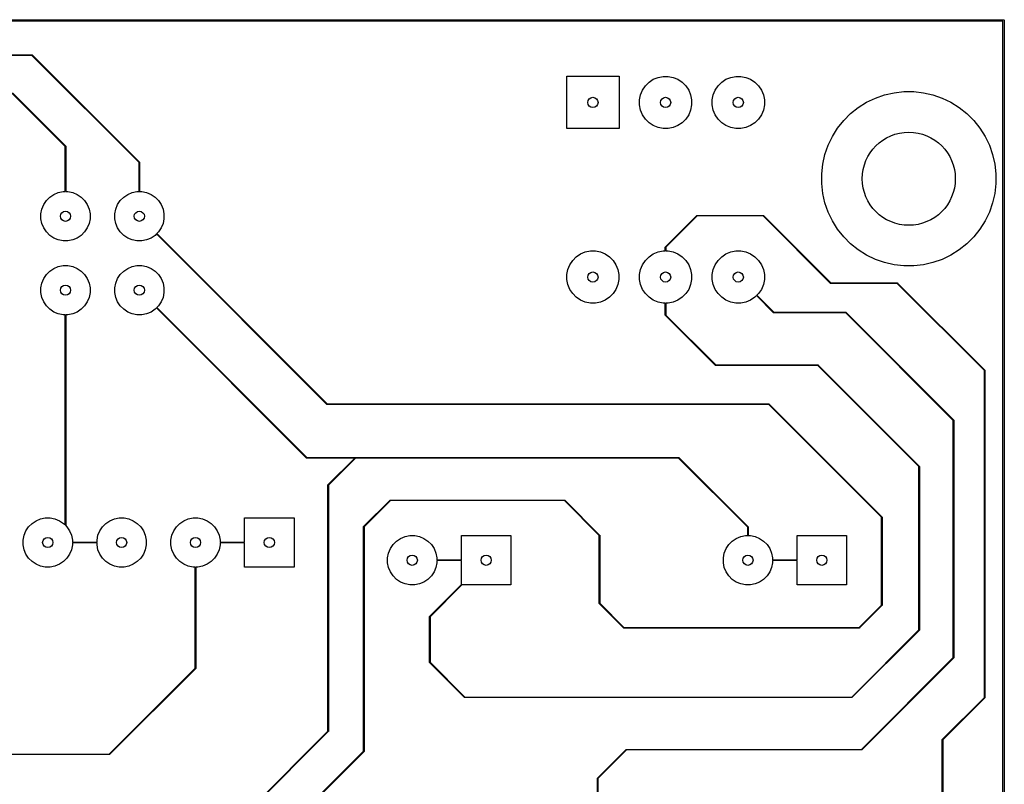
# Model space of a CAD drawing. Extents: x 122.6 to 194.2, y -146.1 to -73.8.
# Tile 11 of 11: x 160.3 to 194.2, y -100 to -73.8. Entities that reach past the tile are written whole.
import ezdxf

# ---------------------------------------------------------------- set-up
doc = ezdxf.new("R2010")
doc.units = 0
doc.layers.add('BLACK', color=7, linetype='CONTINUOUS')

msp = doc.modelspace()

# ---------------------------------------------------------------- linework, layer by layer
at = {"layer": 'BLACK', "linetype": 'CONTINUOUS'}
for p, q in [((122.605, -73.755), (194.155, -73.755)), ((194.13, -73.805), (122.63, -73.805)), ((194.13, -146.075), (194.13, -73.805)), ((194.155, -73.755), (194.164567, -73.756903)), ((194.164567, -73.756903), (194.178097, -73.770433)), ((194.178097, -73.770433), (194.18, -73.78)), ((194.18, -73.78), (194.18, -146.1)), ((126.785, -74.96), (160.745, -74.96)), ((160.740858, -74.98), (126.789142, -74.98)), ((164.425, -78.664142), (160.740858, -74.98)), ((160.745, -74.96), (160.748827, -74.960761)), ((160.748827, -74.960761), (160.752071, -74.962929)), ((160.752071, -74.962929), (164.442071, -78.652929)), ((179.1325, -77.4975), (179.1325, -75.6975)), ((179.1325, -75.6975), (180.9325, -75.6975)), ((180.9325, -75.6975), (180.9325, -77.4975)), ((181.961546, -75.901791), (182.108243, -75.803771)), ((182.108243, -75.803771), (182.271244, -75.736254)), ((182.271244, -75.736254), (182.444285, -75.701834)), ((182.444285, -75.701834), (182.620715, -75.701834)), ((182.620715, -75.701834), (182.793756, -75.736254)), ((182.793756, -75.736254), (182.956757, -75.803771)), ((182.956757, -75.803771), (183.103454, -75.901791)), ((184.461546, -75.901791), (184.608243, -75.803771)), ((184.608243, -75.803771), (184.771244, -75.736254)), ((184.771244, -75.736254), (184.944285, -75.701834)), ((184.944285, -75.701834), (185.120715, -75.701834)), ((185.120715, -75.701834), (185.293756, -75.736254)), ((185.293756, -75.736254), (185.456757, -75.803771)), ((185.456757, -75.803771), (185.603454, -75.901791)), ((181.671254, -76.336244), (181.738771, -76.173243)), ((181.738771, -76.173243), (181.836791, -76.026546)), ((181.836791, -76.026546), (181.961546, -75.901791)), ((183.103454, -75.901791), (183.228209, -76.026546)), ((183.228209, -76.026546), (183.326229, -76.173243)), ((183.326229, -76.173243), (183.393746, -76.336244)), ((184.171254, -76.336244), (184.238771, -76.173243)), ((184.238771, -76.173243), (184.336791, -76.026546)), ((184.336791, -76.026546), (184.461546, -75.901791)), ((185.603454, -75.901791), (185.728209, -76.026546)), ((185.728209, -76.026546), (185.826229, -76.173243)), ((185.826229, -76.173243), (185.893746, -76.336244)), ((161.885, -78.114142), (160.060858, -76.29)), ((160.072071, -76.272929), (161.902071, -78.102929)), ((181.636834, -76.509285), (181.671254, -76.336244)), ((181.636834, -76.685715), (181.636834, -76.509285)), ((183.393746, -76.336244), (183.428166, -76.509285)), ((183.428166, -76.509285), (183.428166, -76.685715)), ((184.136834, -76.509285), (184.171254, -76.336244)), ((184.136834, -76.685715), (184.136834, -76.509285)), ((185.893746, -76.336244), (185.928166, -76.509285)), ((185.928166, -76.509285), (185.928166, -76.685715)), ((189.443843, -76.59433), (189.74695, -76.448361)), ((189.74695, -76.448361), (190.064493, -76.337248)), ((190.064493, -76.337248), (190.392481, -76.262387)), ((190.392481, -76.262387), (190.726789, -76.22472)), ((190.726789, -76.22472), (191.063211, -76.22472)), ((191.063211, -76.22472), (191.397519, -76.262387)), ((191.397519, -76.262387), (191.725507, -76.337248)), ((191.725507, -76.337248), (192.04305, -76.448361)), ((192.04305, -76.448361), (192.346157, -76.59433)), ((181.671254, -76.858756), (181.636834, -76.685715)), ((181.738771, -77.021757), (181.671254, -76.858756)), ((183.393746, -76.858756), (183.326229, -77.021757)), ((183.428166, -76.685715), (183.393746, -76.858756)), ((184.171254, -76.858756), (184.136834, -76.685715)), ((184.238771, -77.021757), (184.171254, -76.858756)), ((185.893746, -76.858756), (185.826229, -77.021757)), ((185.928166, -76.685715), (185.893746, -76.858756)), ((188.89596, -76.983074), (189.158986, -76.773317)), ((189.158986, -76.773317), (189.443843, -76.59433)), ((192.346157, -76.59433), (192.631014, -76.773317)), ((192.631014, -76.773317), (192.89404, -76.983074)), ((181.836791, -77.168454), (181.738771, -77.021757)), ((181.961546, -77.293209), (181.836791, -77.168454)), ((183.228209, -77.168454), (183.103454, -77.293209)), ((183.326229, -77.021757), (183.228209, -77.168454)), ((184.336791, -77.168454), (184.238771, -77.021757)), ((184.461546, -77.293209), (184.336791, -77.168454)), ((185.728209, -77.168454), (185.603454, -77.293209)), ((185.826229, -77.021757), (185.728209, -77.168454)), ((188.658074, -77.22096), (188.89596, -76.983074)), ((192.89404, -76.983074), (193.131926, -77.22096)), ((180.9325, -77.4975), (179.1325, -77.4975)), ((182.108243, -77.391229), (181.961546, -77.293209)), ((182.271244, -77.458746), (182.108243, -77.391229)), ((182.444285, -77.493166), (182.271244, -77.458746)), ((182.620715, -77.493166), (182.444285, -77.493166)), ((182.793756, -77.458746), (182.620715, -77.493166)), ((182.956757, -77.391229), (182.793756, -77.458746)), ((183.103454, -77.293209), (182.956757, -77.391229)), ((184.608243, -77.391229), (184.461546, -77.293209)), ((184.771244, -77.458746), (184.608243, -77.391229)), ((184.944285, -77.493166), (184.771244, -77.458746)), ((185.120715, -77.493166), (184.944285, -77.493166)), ((185.293756, -77.458746), (185.120715, -77.493166)), ((185.456757, -77.391229), (185.293756, -77.458746)), ((185.603454, -77.293209), (185.456757, -77.391229)), ((188.26933, -77.768843), (188.448317, -77.483986)), ((188.448317, -77.483986), (188.658074, -77.22096)), ((193.131926, -77.22096), (193.341683, -77.483986)), ((193.341683, -77.483986), (193.52067, -77.768843)), ((188.123361, -78.07195), (188.26933, -77.768843)), ((193.52067, -77.768843), (193.666639, -78.07195)), ((161.885, -79.664093), (161.885, -78.114142)), ((161.902071, -78.102929), (161.904239, -78.106173)), ((161.904239, -78.106173), (161.905, -78.11)), ((161.905, -78.11), (161.905, -79.664093)), ((188.012248, -78.389493), (188.123361, -78.07195)), ((193.666639, -78.07195), (193.777752, -78.389493)), ((187.937387, -78.717481), (188.012248, -78.389493)), ((193.777752, -78.389493), (193.852613, -78.717481)), ((164.425, -79.664093), (164.425, -78.664142)), ((164.442071, -78.652929), (164.444239, -78.656173)), ((164.444239, -78.656173), (164.445, -78.66)), ((164.445, -78.66), (164.445, -79.664093)), ((187.89972, -79.051789), (187.937387, -78.717481)), ((193.852613, -78.717481), (193.89028, -79.051789)), ((187.89972, -79.388211), (187.89972, -79.051789)), ((193.89028, -79.051789), (193.89028, -79.388211)), ((187.937387, -79.722519), (187.89972, -79.388211)), ((193.89028, -79.388211), (193.852613, -79.722519)), ((161.237941, -79.970766), (161.355766, -79.852941)), ((161.355766, -79.852941), (161.494313, -79.760367)), ((161.494313, -79.760367), (161.648258, -79.696601)), ((161.648258, -79.696601), (161.811685, -79.664093)), ((161.811685, -79.664093), (161.885, -79.664093)), ((161.905, -79.664093), (161.978315, -79.664093)), ((161.978315, -79.664093), (162.141742, -79.696601)), ((162.141742, -79.696601), (162.295687, -79.760367)), ((162.295687, -79.760367), (162.434234, -79.852941)), ((162.434234, -79.852941), (162.552059, -79.970766)), ((163.777941, -79.970766), (163.895766, -79.852941)), ((163.895766, -79.852941), (164.034313, -79.760367)), ((164.034313, -79.760367), (164.188258, -79.696601)), ((164.188258, -79.696601), (164.351685, -79.664093)), ((164.351685, -79.664093), (164.425, -79.664093)), ((164.445, -79.664093), (164.518315, -79.664093)), ((164.518315, -79.664093), (164.681742, -79.696601)), ((164.681742, -79.696601), (164.835687, -79.760367)), ((164.835687, -79.760367), (164.974234, -79.852941)), ((164.974234, -79.852941), (165.092059, -79.970766)), ((188.012248, -80.050507), (187.937387, -79.722519)), ((193.852613, -79.722519), (193.777752, -80.050507)), ((161.081601, -80.263258), (161.145367, -80.109313)), ((161.145367, -80.109313), (161.237941, -79.970766)), ((162.552059, -79.970766), (162.644633, -80.109313)), ((162.644633, -80.109313), (162.708399, -80.263258)), ((163.621601, -80.263258), (163.685367, -80.109313)), ((163.685367, -80.109313), (163.777941, -79.970766)), ((165.092059, -79.970766), (165.184633, -80.109313)), ((165.184633, -80.109313), (165.248399, -80.263258)), ((188.123361, -80.36805), (188.012248, -80.050507)), ((193.777752, -80.050507), (193.666639, -80.36805)), ((161.049093, -80.426685), (161.081601, -80.263258)), ((161.049093, -80.593315), (161.049093, -80.426685)), ((162.708399, -80.263258), (162.740907, -80.426685)), ((162.740907, -80.426685), (162.740907, -80.593315)), ((163.589093, -80.426685), (163.621601, -80.263258)), ((163.589093, -80.593315), (163.589093, -80.426685)), ((165.248399, -80.263258), (165.280907, -80.426685)), ((165.280907, -80.426685), (165.280907, -80.593315)), ((182.525429, -81.565429), (183.607929, -80.482929)), ((183.619142, -80.5), (182.5425, -81.576642)), ((183.607929, -80.482929), (183.611173, -80.480761)), ((183.611173, -80.480761), (183.615, -80.48)), ((183.615, -80.48), (185.895, -80.48)), ((185.890858, -80.5), (183.619142, -80.5)), ((188.207929, -82.817071), (185.890858, -80.5)), ((185.895, -80.48), (185.898827, -80.480761)), ((185.898827, -80.480761), (185.902071, -80.482929)), ((185.902071, -80.482929), (188.219142, -82.8)), ((188.26933, -80.671157), (188.123361, -80.36805)), ((193.666639, -80.36805), (193.52067, -80.671157)), ((161.081601, -80.756742), (161.049093, -80.593315)), ((161.145367, -80.910687), (161.081601, -80.756742)), ((161.237941, -81.049234), (161.145367, -80.910687)), ((162.644633, -80.910687), (162.552059, -81.049234)), ((162.708399, -80.756742), (162.644633, -80.910687)), ((162.740907, -80.593315), (162.708399, -80.756742)), ((163.621601, -80.756742), (163.589093, -80.593315)), ((163.685367, -80.910687), (163.621601, -80.756742)), ((163.777941, -81.049234), (163.685367, -80.910687)), ((165.184633, -80.910687), (165.092059, -81.049234)), ((165.248399, -80.756742), (165.184633, -80.910687)), ((165.280907, -80.593315), (165.248399, -80.756742)), ((188.448317, -80.956014), (188.26933, -80.671157)), ((193.52067, -80.671157), (193.341683, -80.956014)), ((161.355766, -81.167059), (161.237941, -81.049234)), ((161.494313, -81.259633), (161.355766, -81.167059)), ((161.648258, -81.323399), (161.494313, -81.259633)), ((162.295687, -81.259633), (162.141742, -81.323399)), ((162.434234, -81.167059), (162.295687, -81.259633)), ((162.552059, -81.049234), (162.434234, -81.167059)), ((163.895766, -81.167059), (163.777941, -81.049234)), ((164.034313, -81.259633), (163.895766, -81.167059)), ((164.188258, -81.323399), (164.034313, -81.259633)), ((164.835687, -81.259633), (164.681742, -81.323399)), ((164.974234, -81.167059), (164.835687, -81.259633)), ((165.026075, -81.115217), (164.974234, -81.167059)), ((170.887929, -86.977071), (165.026075, -81.115217)), ((165.092059, -81.049234), (165.040217, -81.101075)), ((165.040217, -81.101075), (170.899142, -86.96)), ((188.658074, -81.21904), (188.448317, -80.956014)), ((188.89596, -81.456926), (188.658074, -81.21904)), ((193.131926, -81.21904), (192.89404, -81.456926)), ((193.341683, -80.956014), (193.131926, -81.21904)), ((161.811685, -81.355907), (161.648258, -81.323399)), ((161.978315, -81.355907), (161.811685, -81.355907)), ((162.141742, -81.323399), (161.978315, -81.355907)), ((164.351685, -81.355907), (164.188258, -81.323399)), ((164.518315, -81.355907), (164.351685, -81.355907)), ((164.681742, -81.323399), (164.518315, -81.355907)), ((182.5225, -81.5725), (182.523261, -81.568673)), ((182.5225, -81.701834), (182.5225, -81.5725)), ((182.523261, -81.568673), (182.525429, -81.565429)), ((182.5425, -81.576642), (182.5425, -81.701834)), ((189.158986, -81.666683), (188.89596, -81.456926)), ((192.89404, -81.456926), (192.631014, -81.666683)), ((179.336791, -82.026546), (179.461546, -81.901791)), ((179.461546, -81.901791), (179.608243, -81.803771)), ((179.608243, -81.803771), (179.771244, -81.736254)), ((179.771244, -81.736254), (179.944285, -81.701834)), ((179.944285, -81.701834), (180.120715, -81.701834)), ((180.120715, -81.701834), (180.293756, -81.736254)), ((180.293756, -81.736254), (180.456757, -81.803771)), ((180.456757, -81.803771), (180.603454, -81.901791)), ((180.603454, -81.901791), (180.728209, -82.026546)), ((181.836791, -82.026546), (181.961546, -81.901791)), ((181.961546, -81.901791), (182.108243, -81.803771)), ((182.108243, -81.803771), (182.271244, -81.736254)), ((182.271244, -81.736254), (182.444285, -81.701834)), ((182.444285, -81.701834), (182.5225, -81.701834)), ((182.5425, -81.701834), (182.620715, -81.701834)), ((182.620715, -81.701834), (182.793756, -81.736254)), ((182.793756, -81.736254), (182.956757, -81.803771)), ((182.956757, -81.803771), (183.103454, -81.901791)), ((183.103454, -81.901791), (183.228209, -82.026546)), ((184.336791, -82.026546), (184.461546, -81.901791)), ((184.461546, -81.901791), (184.608243, -81.803771)), ((184.608243, -81.803771), (184.771244, -81.736254)), ((184.771244, -81.736254), (184.944285, -81.701834)), ((184.944285, -81.701834), (185.120715, -81.701834)), ((185.120715, -81.701834), (185.293756, -81.736254)), ((185.293756, -81.736254), (185.456757, -81.803771)), ((185.456757, -81.803771), (185.603454, -81.901791)), ((185.603454, -81.901791), (185.728209, -82.026546)), ((189.443843, -81.84567), (189.158986, -81.666683)), ((189.74695, -81.991639), (189.443843, -81.84567)), ((192.346157, -81.84567), (192.04305, -81.991639)), ((192.631014, -81.666683), (192.346157, -81.84567)), ((161.494313, -82.300367), (161.648258, -82.236601)), ((161.648258, -82.236601), (161.811685, -82.204093)), ((161.811685, -82.204093), (161.978315, -82.204093)), ((161.978315, -82.204093), (162.141742, -82.236601)), ((162.141742, -82.236601), (162.295687, -82.300367)), ((164.034313, -82.300367), (164.188258, -82.236601)), ((164.188258, -82.236601), (164.351685, -82.204093)), ((164.351685, -82.204093), (164.518315, -82.204093)), ((164.518315, -82.204093), (164.681742, -82.236601)), ((164.681742, -82.236601), (164.835687, -82.300367)), ((179.171254, -82.336244), (179.238771, -82.173243)), ((179.238771, -82.173243), (179.336791, -82.026546)), ((180.728209, -82.026546), (180.826229, -82.173243)), ((180.826229, -82.173243), (180.893746, -82.336244)), ((181.671254, -82.336244), (181.738771, -82.173243)), ((181.738771, -82.173243), (181.836791, -82.026546)), ((183.228209, -82.026546), (183.326229, -82.173243)), ((183.326229, -82.173243), (183.393746, -82.336244)), ((184.171254, -82.336244), (184.238771, -82.173243)), ((184.238771, -82.173243), (184.336791, -82.026546)), ((185.728209, -82.026546), (185.826229, -82.173243)), ((185.826229, -82.173243), (185.893746, -82.336244)), ((190.064493, -82.102752), (189.74695, -81.991639)), ((190.392481, -82.177613), (190.064493, -82.102752)), ((190.726789, -82.21528), (190.392481, -82.177613)), ((191.063211, -82.21528), (190.726789, -82.21528)), ((191.397519, -82.177613), (191.063211, -82.21528)), ((191.725507, -82.102752), (191.397519, -82.177613)), ((192.04305, -81.991639), (191.725507, -82.102752)), ((161.145367, -82.649313), (161.237941, -82.510766)), ((161.237941, -82.510766), (161.355766, -82.392941)), ((161.355766, -82.392941), (161.494313, -82.300367)), ((162.295687, -82.300367), (162.434234, -82.392941)), ((162.434234, -82.392941), (162.552059, -82.510766)), ((162.552059, -82.510766), (162.644633, -82.649313)), ((163.685367, -82.649313), (163.777941, -82.510766)), ((163.777941, -82.510766), (163.895766, -82.392941)), ((163.895766, -82.392941), (164.034313, -82.300367)), ((164.835687, -82.300367), (164.974234, -82.392941)), ((164.974234, -82.392941), (165.092059, -82.510766)), ((165.092059, -82.510766), (165.184633, -82.649313)), ((179.136834, -82.509285), (179.171254, -82.336244)), ((179.136834, -82.685715), (179.136834, -82.509285)), ((180.893746, -82.336244), (180.928166, -82.509285)), ((180.928166, -82.509285), (180.928166, -82.685715)), ((181.636834, -82.509285), (181.671254, -82.336244)), ((181.636834, -82.685715), (181.636834, -82.509285)), ((183.393746, -82.336244), (183.428166, -82.509285)), ((183.428166, -82.509285), (183.428166, -82.685715)), ((184.136834, -82.509285), (184.171254, -82.336244)), ((184.136834, -82.685715), (184.136834, -82.509285)), ((185.893746, -82.336244), (185.928166, -82.509285)), ((185.928166, -82.509285), (185.928166, -82.685715)), ((161.049093, -82.966685), (161.081601, -82.803258)), ((161.081601, -82.803258), (161.145367, -82.649313)), ((162.644633, -82.649313), (162.708399, -82.803258)), ((162.708399, -82.803258), (162.740907, -82.966685)), ((163.589093, -82.966685), (163.621601, -82.803258)), ((163.621601, -82.803258), (163.685367, -82.649313)), ((165.184633, -82.649313), (165.248399, -82.803258)), ((165.248399, -82.803258), (165.280907, -82.966685)), ((179.171254, -82.858756), (179.136834, -82.685715)), ((179.238771, -83.021757), (179.171254, -82.858756)), ((180.893746, -82.858756), (180.826229, -83.021757)), ((180.928166, -82.685715), (180.893746, -82.858756)), ((181.671254, -82.858756), (181.636834, -82.685715)), ((181.738771, -83.021757), (181.671254, -82.858756)), ((183.393746, -82.858756), (183.326229, -83.021757)), ((183.428166, -82.685715), (183.393746, -82.858756)), ((184.171254, -82.858756), (184.136834, -82.685715)), ((184.238771, -83.021757), (184.171254, -82.858756)), ((185.893746, -82.858756), (185.826229, -83.021757)), ((185.928166, -82.685715), (185.893746, -82.858756)), ((188.211173, -82.819239), (188.207929, -82.817071)), ((188.215, -82.82), (188.211173, -82.819239)), ((190.500858, -82.82), (188.215, -82.82)), ((188.219142, -82.8), (190.505, -82.8)), ((193.494, -85.813142), (190.500858, -82.82)), ((190.505, -82.8), (190.508827, -82.800761)), ((190.508827, -82.800761), (190.512071, -82.802929)), ((190.512071, -82.802929), (193.511071, -85.801929)), ((161.049093, -83.133315), (161.049093, -82.966685)), ((161.081601, -83.296742), (161.049093, -83.133315)), ((162.740907, -83.133315), (162.708399, -83.296742)), ((162.740907, -82.966685), (162.740907, -83.133315)), ((163.589093, -83.133315), (163.589093, -82.966685)), ((163.621601, -83.296742), (163.589093, -83.133315)), ((165.280907, -83.133315), (165.248399, -83.296742)), ((165.280907, -82.966685), (165.280907, -83.133315)), ((179.336791, -83.168454), (179.238771, -83.021757)), ((179.461546, -83.293209), (179.336791, -83.168454)), ((179.608243, -83.391229), (179.461546, -83.293209)), ((180.603454, -83.293209), (180.456757, -83.391229)), ((180.728209, -83.168454), (180.603454, -83.293209)), ((180.826229, -83.021757), (180.728209, -83.168454)), ((181.836791, -83.168454), (181.738771, -83.021757)), ((181.961546, -83.293209), (181.836791, -83.168454)), ((182.108243, -83.391229), (181.961546, -83.293209)), ((183.103454, -83.293209), (182.956757, -83.391229)), ((183.228209, -83.168454), (183.103454, -83.293209)), ((183.326229, -83.021757), (183.228209, -83.168454)), ((184.336791, -83.168454), (184.238771, -83.021757)), ((184.461546, -83.293209), (184.336791, -83.168454)), ((184.608243, -83.391229), (184.461546, -83.293209)), ((185.603454, -83.293209), (185.456757, -83.391229)), ((185.65876, -83.237902), (185.603454, -83.293209)), ((186.247929, -83.827071), (185.65876, -83.237902)), ((185.728209, -83.168454), (185.672902, -83.22376)), ((185.672902, -83.22376), (186.259142, -83.81)), ((185.826229, -83.021757), (185.728209, -83.168454)), ((161.145367, -83.450687), (161.081601, -83.296742)), ((161.237941, -83.589234), (161.145367, -83.450687)), ((161.355766, -83.707059), (161.237941, -83.589234)), ((162.552059, -83.589234), (162.434234, -83.707059)), ((162.644633, -83.450687), (162.552059, -83.589234)), ((162.708399, -83.296742), (162.644633, -83.450687)), ((163.685367, -83.450687), (163.621601, -83.296742)), ((163.777941, -83.589234), (163.685367, -83.450687)), ((163.895766, -83.707059), (163.777941, -83.589234)), ((165.092059, -83.589234), (165.040217, -83.641075)), ((165.184633, -83.450687), (165.092059, -83.589234)), ((165.248399, -83.296742), (165.184633, -83.450687)), ((179.771244, -83.458746), (179.608243, -83.391229)), ((179.944285, -83.493166), (179.771244, -83.458746)), ((180.120715, -83.493166), (179.944285, -83.493166)), ((180.293756, -83.458746), (180.120715, -83.493166)), ((180.456757, -83.391229), (180.293756, -83.458746)), ((182.271244, -83.458746), (182.108243, -83.391229)), ((182.444285, -83.493166), (182.271244, -83.458746)), ((182.5225, -83.493166), (182.444285, -83.493166)), ((182.5225, -83.9075), (182.5225, -83.493166)), ((182.620715, -83.493166), (182.5425, -83.493166)), ((182.5425, -83.493166), (182.5425, -83.903358)), ((182.793756, -83.458746), (182.620715, -83.493166)), ((182.956757, -83.391229), (182.793756, -83.458746)), ((184.771244, -83.458746), (184.608243, -83.391229)), ((184.944285, -83.493166), (184.771244, -83.458746)), ((185.120715, -83.493166), (184.944285, -83.493166)), ((185.293756, -83.458746), (185.120715, -83.493166)), ((185.456757, -83.391229), (185.293756, -83.458746)), ((161.494313, -83.799633), (161.355766, -83.707059)), ((161.648258, -83.863399), (161.494313, -83.799633)), ((161.811685, -83.895907), (161.648258, -83.863399)), ((161.885, -83.895907), (161.811685, -83.895907)), ((161.885, -91.105858), (161.885, -83.895907)), ((161.978315, -83.895907), (161.905, -83.895907)), ((161.905, -83.895907), (161.905, -91.11)), ((162.141742, -83.863399), (161.978315, -83.895907)), ((162.295687, -83.799633), (162.141742, -83.863399)), ((162.434234, -83.707059), (162.295687, -83.799633)), ((164.034313, -83.799633), (163.895766, -83.707059)), ((164.188258, -83.863399), (164.034313, -83.799633)), ((164.351685, -83.895907), (164.188258, -83.863399)), ((164.518315, -83.895907), (164.351685, -83.895907)), ((164.681742, -83.863399), (164.518315, -83.895907)), ((164.835687, -83.799633), (164.681742, -83.863399)), ((164.974234, -83.707059), (164.835687, -83.799633)), ((165.026075, -83.655217), (164.974234, -83.707059)), ((170.187929, -88.817071), (165.026075, -83.655217)), ((165.040217, -83.641075), (170.199142, -88.8)), ((182.523261, -83.911327), (182.5225, -83.9075)), ((182.525429, -83.914571), (182.523261, -83.911327)), ((184.247929, -85.637071), (182.525429, -83.914571)), ((182.5425, -83.903358), (184.259142, -85.62)), ((186.251173, -83.829239), (186.247929, -83.827071)), ((186.255, -83.83), (186.251173, -83.829239)), ((188.730858, -83.83), (186.255, -83.83)), ((186.259142, -83.81), (188.735, -83.81)), ((192.425, -87.524142), (188.730858, -83.83)), ((188.735, -83.81), (188.738827, -83.810761)), ((188.738827, -83.810761), (188.742071, -83.812929)), ((188.742071, -83.812929), (192.442071, -87.512929)), ((184.251173, -85.639239), (184.247929, -85.637071)), ((184.255, -85.64), (184.251173, -85.639239)), ((187.770858, -85.64), (184.255, -85.64)), ((184.259142, -85.62), (187.775, -85.62)), ((191.245, -89.114142), (187.770858, -85.64)), ((187.775, -85.62), (187.778827, -85.620761)), ((187.778827, -85.620761), (187.782071, -85.622929)), ((187.782071, -85.622929), (191.262071, -89.102929)), ((193.494, -97.046858), (193.494, -85.813142)), ((193.511071, -85.801929), (193.513239, -85.805173)), ((193.513239, -85.805173), (193.514, -85.809)), ((193.514, -85.809), (193.514, -97.051)), ((170.891173, -86.979239), (170.887929, -86.977071)), ((170.895, -86.98), (170.891173, -86.979239)), ((186.080858, -86.98), (170.895, -86.98)), ((170.899142, -86.96), (186.085, -86.96)), ((189.955, -90.854142), (186.080858, -86.98)), ((186.085, -86.96), (186.088827, -86.960761)), ((186.088827, -86.960761), (186.092071, -86.962929)), ((186.092071, -86.962929), (189.972071, -90.842929)), ((192.425, -95.675858), (192.425, -87.524142)), ((192.442071, -87.512929), (192.444239, -87.516173)), ((192.444239, -87.516173), (192.445, -87.52)), ((192.445, -87.52), (192.445, -95.68)), ((170.191173, -88.819239), (170.187929, -88.817071)), ((170.195, -88.82), (170.191173, -88.819239)), ((171.840858, -88.82), (170.195, -88.82)), ((170.199142, -88.8), (182.985, -88.8)), ((170.917929, -89.742929), (171.840858, -88.82)), ((171.869142, -88.82), (170.935, -89.754142)), ((172.345, -88.82), (171.869142, -88.82)), ((182.980858, -88.82), (172.345, -88.82)), ((185.355, -91.194142), (182.980858, -88.82)), ((182.985, -88.8), (182.988827, -88.800761)), ((182.988827, -88.800761), (182.992071, -88.802929)), ((182.992071, -88.802929), (185.372071, -91.182929)), ((191.245, -94.715858), (191.245, -89.114142)), ((191.262071, -89.102929), (191.264239, -89.106173)), ((191.264239, -89.106173), (191.265, -89.11)), ((191.265, -89.11), (191.265, -94.72)), ((170.915, -89.75), (170.915761, -89.746173)), ((170.915, -98.205858), (170.915, -89.75)), ((170.915761, -89.746173), (170.917929, -89.742929)), ((170.935, -89.754142), (170.935, -98.21)), ((172.147929, -91.172929), (173.057929, -90.262929)), ((173.069142, -90.28), (172.165, -91.184142)), ((173.057929, -90.262929), (173.061173, -90.260761)), ((173.061173, -90.260761), (173.065, -90.26)), ((173.065, -90.26), (179.055, -90.26)), ((179.050858, -90.28), (173.069142, -90.28)), ((180.245, -91.474142), (179.050858, -90.28)), ((179.055, -90.26), (179.058827, -90.260761)), ((179.058827, -90.260761), (179.062071, -90.262929)), ((179.062071, -90.262929), (180.262071, -91.462929)), ((160.627941, -91.180766), (160.745766, -91.062941)), ((160.745766, -91.062941), (160.884313, -90.970367)), ((160.884313, -90.970367), (161.038258, -90.906601)), ((161.038258, -90.906601), (161.201685, -90.874093)), ((161.201685, -90.874093), (161.368315, -90.874093)), ((161.368315, -90.874093), (161.531742, -90.906601)), ((161.531742, -90.906601), (161.685687, -90.970367)), ((161.685687, -90.970367), (161.824234, -91.062941)), ((161.824234, -91.062941), (161.876075, -91.114782)), ((163.167941, -91.180766), (163.285766, -91.062941)), ((163.285766, -91.062941), (163.424313, -90.970367)), ((163.424313, -90.970367), (163.578258, -90.906601)), ((163.578258, -90.906601), (163.741685, -90.874093)), ((163.741685, -90.874093), (163.908315, -90.874093)), ((163.908315, -90.874093), (164.071742, -90.906601)), ((164.071742, -90.906601), (164.225687, -90.970367)), ((164.225687, -90.970367), (164.364234, -91.062941)), ((164.364234, -91.062941), (164.482059, -91.180766)), ((165.707941, -91.180766), (165.825766, -91.062941)), ((165.825766, -91.062941), (165.964313, -90.970367)), ((165.964313, -90.970367), (166.118258, -90.906601)), ((166.118258, -90.906601), (166.281685, -90.874093)), ((166.281685, -90.874093), (166.448315, -90.874093)), ((166.448315, -90.874093), (166.611742, -90.906601)), ((166.611742, -90.906601), (166.765687, -90.970367)), ((166.765687, -90.970367), (166.904234, -91.062941)), ((166.904234, -91.062941), (167.022059, -91.180766)), ((168.055, -91.71), (168.055, -90.87)), ((168.055, -90.87), (169.755, -90.87)), ((169.755, -90.87), (169.755, -92.57)), ((189.955, -93.875858), (189.955, -90.854142)), ((189.972071, -90.842929), (189.974239, -90.846173)), ((189.974239, -90.846173), (189.975, -90.85)), ((189.975, -90.85), (189.975, -93.88)), ((160.471601, -91.473258), (160.535367, -91.319313)), ((160.535367, -91.319313), (160.627941, -91.180766)), ((161.876075, -91.114782), (161.885, -91.105858)), ((161.902071, -91.117071), (161.890217, -91.128924)), ((161.890217, -91.128924), (161.942059, -91.180766)), ((161.904239, -91.113827), (161.902071, -91.117071)), ((161.905, -91.11), (161.904239, -91.113827)), ((161.942059, -91.180766), (162.034633, -91.319313)), ((162.034633, -91.319313), (162.098399, -91.473258)), ((163.011601, -91.473258), (163.075367, -91.319313)), ((163.075367, -91.319313), (163.167941, -91.180766)), ((164.482059, -91.180766), (164.574633, -91.319313)), ((164.574633, -91.319313), (164.638399, -91.473258)), ((165.551601, -91.473258), (165.615367, -91.319313)), ((165.615367, -91.319313), (165.707941, -91.180766)), ((167.022059, -91.180766), (167.114633, -91.319313)), ((167.114633, -91.319313), (167.178399, -91.473258)), ((172.145, -91.18), (172.145761, -91.176173)), ((172.145, -98.885858), (172.145, -91.18)), ((172.145761, -91.176173), (172.147929, -91.172929)), ((172.165, -91.184142), (172.165, -98.89)), ((185.355, -91.484093), (185.355, -91.194142)), ((185.372071, -91.182929), (185.374239, -91.186173)), ((185.374239, -91.186173), (185.375, -91.19)), ((185.375, -91.19), (185.375, -91.484093)), ((160.439093, -91.636685), (160.471601, -91.473258)), ((160.439093, -91.803315), (160.439093, -91.636685)), ((162.098399, -91.473258), (162.130907, -91.636685)), ((162.130907, -91.636685), (162.130907, -91.71)), ((162.130907, -91.71), (162.979093, -91.71)), ((162.979093, -91.73), (162.130907, -91.73)), ((162.130907, -91.73), (162.130907, -91.803315)), ((162.979093, -91.636685), (163.011601, -91.473258)), ((162.979093, -91.71), (162.979093, -91.636685)), ((162.979093, -91.803315), (162.979093, -91.73)), ((164.638399, -91.473258), (164.670907, -91.636685)), ((164.670907, -91.636685), (164.670907, -91.803315)), ((165.519093, -91.636685), (165.551601, -91.473258)), ((165.519093, -91.803315), (165.519093, -91.636685)), ((167.178399, -91.473258), (167.210907, -91.636685)), ((167.210907, -91.636685), (167.210907, -91.71)), ((167.210907, -91.71), (168.055, -91.71)), ((168.055, -91.73), (167.210907, -91.73)), ((167.210907, -91.73), (167.210907, -91.803315)), ((168.055, -92.57), (168.055, -91.73)), ((173.162941, -91.790766), (173.280766, -91.672941)), ((173.280766, -91.672941), (173.419313, -91.580367)), ((173.419313, -91.580367), (173.573258, -91.516601)), ((173.573258, -91.516601), (173.736685, -91.484093)), ((173.736685, -91.484093), (173.903315, -91.484093)), ((173.903315, -91.484093), (174.066742, -91.516601)), ((174.066742, -91.516601), (174.220687, -91.580367)), ((174.220687, -91.580367), (174.359234, -91.672941)), ((174.359234, -91.672941), (174.477059, -91.790766)), ((175.51, -92.32), (175.51, -91.48)), ((175.51, -91.48), (177.21, -91.48)), ((177.21, -91.48), (177.21, -93.18)), ((180.245, -93.81), (180.245, -91.474142)), ((180.262071, -91.462929), (180.264239, -91.466173)), ((180.264239, -91.466173), (180.265, -91.47)), ((180.265, -91.47), (180.265, -93.805858)), ((184.707941, -91.790766), (184.825766, -91.672941)), ((184.825766, -91.672941), (184.964313, -91.580367)), ((184.964313, -91.580367), (185.118258, -91.516601)), ((185.118258, -91.516601), (185.281685, -91.484093)), ((185.281685, -91.484093), (185.355, -91.484093)), ((185.375, -91.484093), (185.448315, -91.484093)), ((185.448315, -91.484093), (185.611742, -91.516601)), ((185.611742, -91.516601), (185.765687, -91.580367)), ((185.765687, -91.580367), (185.904234, -91.672941)), ((185.904234, -91.672941), (186.022059, -91.790766)), ((187.055, -92.32), (187.055, -91.48)), ((187.055, -91.48), (188.755, -91.48)), ((188.755, -91.48), (188.755, -93.18)), ((160.471601, -91.966742), (160.439093, -91.803315)), ((160.535367, -92.120687), (160.471601, -91.966742)), ((162.098399, -91.966742), (162.034633, -92.120687)), ((162.130907, -91.803315), (162.098399, -91.966742)), ((163.011601, -91.966742), (162.979093, -91.803315)), ((163.075367, -92.120687), (163.011601, -91.966742)), ((164.638399, -91.966742), (164.574633, -92.120687)), ((164.670907, -91.803315), (164.638399, -91.966742)), ((165.551601, -91.966742), (165.519093, -91.803315)), ((165.615367, -92.120687), (165.551601, -91.966742)), ((167.178399, -91.966742), (167.114633, -92.120687)), ((167.210907, -91.803315), (167.178399, -91.966742)), ((172.974093, -92.246685), (173.006601, -92.083258)), ((173.006601, -92.083258), (173.070367, -91.929313)), ((173.070367, -91.929313), (173.162941, -91.790766)), ((174.477059, -91.790766), (174.569633, -91.929313)), ((174.569633, -91.929313), (174.633399, -92.083258)), ((174.633399, -92.083258), (174.665907, -92.246685)), ((184.519093, -92.246685), (184.551601, -92.083258)), ((184.551601, -92.083258), (184.615367, -91.929313)), ((184.615367, -91.929313), (184.707941, -91.790766)), ((186.022059, -91.790766), (186.114633, -91.929313)), ((186.114633, -91.929313), (186.178399, -92.083258)), ((186.178399, -92.083258), (186.210907, -92.246685)), ((160.627941, -92.259234), (160.535367, -92.120687)), ((160.745766, -92.377059), (160.627941, -92.259234)), ((160.884313, -92.469633), (160.745766, -92.377059)), ((161.824234, -92.377059), (161.685687, -92.469633)), ((161.942059, -92.259234), (161.824234, -92.377059)), ((162.034633, -92.120687), (161.942059, -92.259234)), ((163.167941, -92.259234), (163.075367, -92.120687)), ((163.285766, -92.377059), (163.167941, -92.259234)), ((163.424313, -92.469633), (163.285766, -92.377059)), ((164.364234, -92.377059), (164.225687, -92.469633)), ((164.482059, -92.259234), (164.364234, -92.377059)), ((164.574633, -92.120687), (164.482059, -92.259234)), ((165.707941, -92.259234), (165.615367, -92.120687)), ((165.825766, -92.377059), (165.707941, -92.259234)), ((165.964313, -92.469633), (165.825766, -92.377059)), ((166.904234, -92.377059), (166.765687, -92.469633)), ((167.022059, -92.259234), (166.904234, -92.377059)), ((167.114633, -92.120687), (167.022059, -92.259234)), ((172.974093, -92.413315), (172.974093, -92.246685)), ((173.006601, -92.576742), (172.974093, -92.413315)), ((174.665907, -92.413315), (174.633399, -92.576742)), ((174.665907, -92.246685), (174.665907, -92.32)), ((174.665907, -92.32), (175.51, -92.32)), ((175.51, -92.34), (174.665907, -92.34)), ((174.665907, -92.34), (174.665907, -92.413315)), ((175.51, -93.165858), (175.51, -92.34)), ((184.519093, -92.413315), (184.519093, -92.246685)), ((184.551601, -92.576742), (184.519093, -92.413315)), ((186.210907, -92.413315), (186.178399, -92.576742)), ((186.210907, -92.246685), (186.210907, -92.32)), ((186.210907, -92.32), (187.055, -92.32)), ((187.055, -92.34), (186.210907, -92.34)), ((186.210907, -92.34), (186.210907, -92.413315)), ((187.055, -93.18), (187.055, -92.34)), ((161.038258, -92.533399), (160.884313, -92.469633)), ((161.201685, -92.565907), (161.038258, -92.533399)), ((161.368315, -92.565907), (161.201685, -92.565907)), ((161.531742, -92.533399), (161.368315, -92.565907)), ((161.685687, -92.469633), (161.531742, -92.533399)), ((163.578258, -92.533399), (163.424313, -92.469633)), ((163.741685, -92.565907), (163.578258, -92.533399)), ((163.908315, -92.565907), (163.741685, -92.565907)), ((164.071742, -92.533399), (163.908315, -92.565907)), ((164.225687, -92.469633), (164.071742, -92.533399)), ((166.118258, -92.533399), (165.964313, -92.469633)), ((166.281685, -92.565907), (166.118258, -92.533399)), ((166.355, -92.565907), (166.281685, -92.565907)), ((166.355, -96.035858), (166.355, -92.565907)), ((166.448315, -92.565907), (166.375, -92.565907)), ((166.375, -92.565907), (166.375, -96.04)), ((166.611742, -92.533399), (166.448315, -92.565907)), ((166.765687, -92.469633), (166.611742, -92.533399)), ((169.755, -92.57), (168.055, -92.57)), ((173.070367, -92.730687), (173.006601, -92.576742)), ((173.162941, -92.869234), (173.070367, -92.730687)), ((174.569633, -92.730687), (174.477059, -92.869234)), ((174.633399, -92.576742), (174.569633, -92.730687)), ((184.615367, -92.730687), (184.551601, -92.576742)), ((184.707941, -92.869234), (184.615367, -92.730687)), ((186.114633, -92.730687), (186.022059, -92.869234)), ((186.178399, -92.576742), (186.114633, -92.730687)), ((173.280766, -92.987059), (173.162941, -92.869234)), ((173.419313, -93.079633), (173.280766, -92.987059)), ((173.573258, -93.143399), (173.419313, -93.079633)), ((174.220687, -93.079633), (174.066742, -93.143399)), ((174.359234, -92.987059), (174.220687, -93.079633)), ((174.477059, -92.869234), (174.359234, -92.987059)), ((184.825766, -92.987059), (184.707941, -92.869234)), ((184.964313, -93.079633), (184.825766, -92.987059)), ((185.118258, -93.143399), (184.964313, -93.079633)), ((185.765687, -93.079633), (185.611742, -93.143399)), ((185.904234, -92.987059), (185.765687, -93.079633)), ((186.022059, -92.869234), (185.904234, -92.987059)), ((173.736685, -93.175907), (173.573258, -93.143399)), ((173.903315, -93.175907), (173.736685, -93.175907)), ((174.066742, -93.143399), (173.903315, -93.175907)), ((174.417929, -94.257929), (175.51, -93.165858)), ((175.524142, -93.18), (174.435, -94.269142)), ((177.21, -93.18), (175.524142, -93.18)), ((185.281685, -93.175907), (185.118258, -93.143399)), ((185.448315, -93.175907), (185.281685, -93.175907)), ((185.611742, -93.143399), (185.448315, -93.175907)), ((188.755, -93.18), (187.055, -93.18)), ((180.245761, -93.813827), (180.245, -93.81)), ((180.247929, -93.817071), (180.245761, -93.813827)), ((181.087929, -94.657071), (180.247929, -93.817071)), ((180.265, -93.805858), (181.099142, -94.64)), ((189.190858, -94.64), (189.955, -93.875858)), ((189.972071, -93.887071), (189.202071, -94.657071)), ((189.974239, -93.883827), (189.972071, -93.887071)), ((189.975, -93.88), (189.974239, -93.883827)), ((174.415, -94.265), (174.415761, -94.261173)), ((174.415, -95.84), (174.415, -94.265)), ((174.415761, -94.261173), (174.417929, -94.257929)), ((174.435, -94.269142), (174.435, -95.835858)), ((181.091173, -94.659239), (181.087929, -94.657071)), ((181.095, -94.66), (181.091173, -94.659239)), ((189.195, -94.66), (181.095, -94.66)), ((181.099142, -94.64), (189.190858, -94.64)), ((188.930858, -97.03), (191.245, -94.715858)), ((191.262071, -94.727071), (188.942071, -97.047071)), ((189.198827, -94.659239), (189.195, -94.66)), ((189.202071, -94.657071), (189.198827, -94.659239)), ((191.264239, -94.723827), (191.262071, -94.727071)), ((191.265, -94.72), (191.264239, -94.723827)), ((189.270858, -98.83), (192.425, -95.675858)), ((192.442071, -95.687071), (189.282071, -98.847071)), ((192.444239, -95.683827), (192.442071, -95.687071)), ((192.445, -95.68), (192.444239, -95.683827)), ((163.400858, -98.99), (166.355, -96.035858)), ((166.372071, -96.047071), (163.412071, -99.007071)), ((166.374239, -96.043827), (166.372071, -96.047071)), ((166.375, -96.04), (166.374239, -96.043827)), ((174.415761, -95.843827), (174.415, -95.84)), ((174.417929, -95.847071), (174.415761, -95.843827)), ((175.617929, -97.047071), (174.417929, -95.847071)), ((174.435, -95.835858), (175.629142, -97.03)), ((175.621173, -97.049239), (175.617929, -97.047071)), ((175.625, -97.05), (175.621173, -97.049239)), ((188.935, -97.05), (175.625, -97.05)), ((175.629142, -97.03), (188.930858, -97.03)), ((188.938827, -97.049239), (188.935, -97.05)), ((188.942071, -97.047071), (188.938827, -97.049239)), ((192.047929, -98.492929), (193.494, -97.046858)), ((193.511071, -97.058071), (192.065, -98.504142)), ((193.513239, -97.054827), (193.511071, -97.058071)), ((193.514, -97.051), (193.513239, -97.054827)), ((166.550858, -102.57), (170.915, -98.205858)), ((170.932071, -98.217071), (166.562071, -102.587071)), ((170.934239, -98.213827), (170.932071, -98.217071)), ((170.935, -98.21), (170.934239, -98.213827)), ((192.045, -98.5), (192.045761, -98.496173)), ((192.045, -131.225858), (192.045, -98.5)), ((192.045761, -98.496173), (192.047929, -98.492929)), ((192.065, -98.504142), (192.065, -131.23)), ((180.187929, -99.822929), (181.177929, -98.832929)), ((181.189142, -98.85), (180.205, -99.834142)), ((181.177929, -98.832929), (181.181173, -98.830761)), ((181.181173, -98.830761), (181.185, -98.83)), ((181.185, -98.83), (189.270858, -98.83)), ((189.275, -98.85), (181.189142, -98.85)), ((189.278827, -98.849239), (189.275, -98.85)), ((189.282071, -98.847071), (189.278827, -98.849239)), ((163.405, -99.01), (126.775, -99.01)), ((126.779142, -98.99), (163.400858, -98.99)), ((163.408827, -99.009239), (163.405, -99.01)), ((163.412071, -99.007071), (163.408827, -99.009239)), ((167.407929, -103.622929), (172.145, -98.885858)), ((172.162071, -98.897071), (167.429142, -103.63)), ((172.164239, -98.893827), (172.162071, -98.897071)), ((172.165, -98.89), (172.164239, -98.893827)), ((180.185, -99.83), (180.185761, -99.826173)), ((180.185, -101.00472), (180.185, -99.83)), ((180.185761, -99.826173), (180.187929, -99.822929)), ((180.205, -99.834142), (180.205, -101.00472))]:
    msp.add_line(p, q, dxfattribs=at)
at = {"layer": 'BLACK'}
for centre, radius in [((180.0325, -76.5975), 0.175), ((180.0325, -76.5975), 0.175), ((182.5325, -76.5975), 0.175), ((182.5325, -76.5975), 0.175), ((185.0325, -76.5975), 0.175), ((185.0325, -76.5975), 0.175), ((190.895, -79.22), 1.6), ((161.895, -80.51), 0.175), ((161.895, -80.51), 0.175), ((164.435, -80.51), 0.175), ((164.435, -80.51), 0.175), ((180.0325, -82.5975), 0.175), ((180.0325, -82.5975), 0.175), ((182.5325, -82.5975), 0.175), ((182.5325, -82.5975), 0.175), ((185.0325, -82.5975), 0.175), ((185.0325, -82.5975), 0.175), ((161.895, -83.05), 0.175), ((161.895, -83.05), 0.175), ((164.435, -83.05), 0.175), ((164.435, -83.05), 0.175), ((161.285, -91.72), 0.175), ((161.285, -91.72), 0.175), ((163.825, -91.72), 0.175), ((163.825, -91.72), 0.175), ((166.365, -91.72), 0.175), ((166.365, -91.72), 0.175), ((168.905, -91.72), 0.175), ((168.905, -91.72), 0.175), ((173.82, -92.33), 0.175), ((173.82, -92.33), 0.175), ((176.36, -92.33), 0.175), ((176.36, -92.33), 0.175), ((185.365, -92.33), 0.175), ((185.365, -92.33), 0.175), ((187.905, -92.33), 0.175), ((187.905, -92.33), 0.175)]:
    msp.add_circle(centre, radius, dxfattribs=at)
at = {"layer": 'WHITE'}
for centre in [(180.0325, -76.5975), (182.5325, -76.5975), (185.0325, -76.5975), (161.895, -80.51), (164.435, -80.51), (180.0325, -82.5975), (182.5325, -82.5975), (185.0325, -82.5975), (161.895, -83.05), (164.435, -83.05), (161.285, -91.72), (163.825, -91.72), (166.365, -91.72), (168.905, -91.72), (173.82, -92.33), (176.36, -92.33), (185.365, -92.33), (187.905, -92.33)]:
    msp.add_circle(centre, 0.175, dxfattribs=at)

doc.saveas('drawing.dxf')
